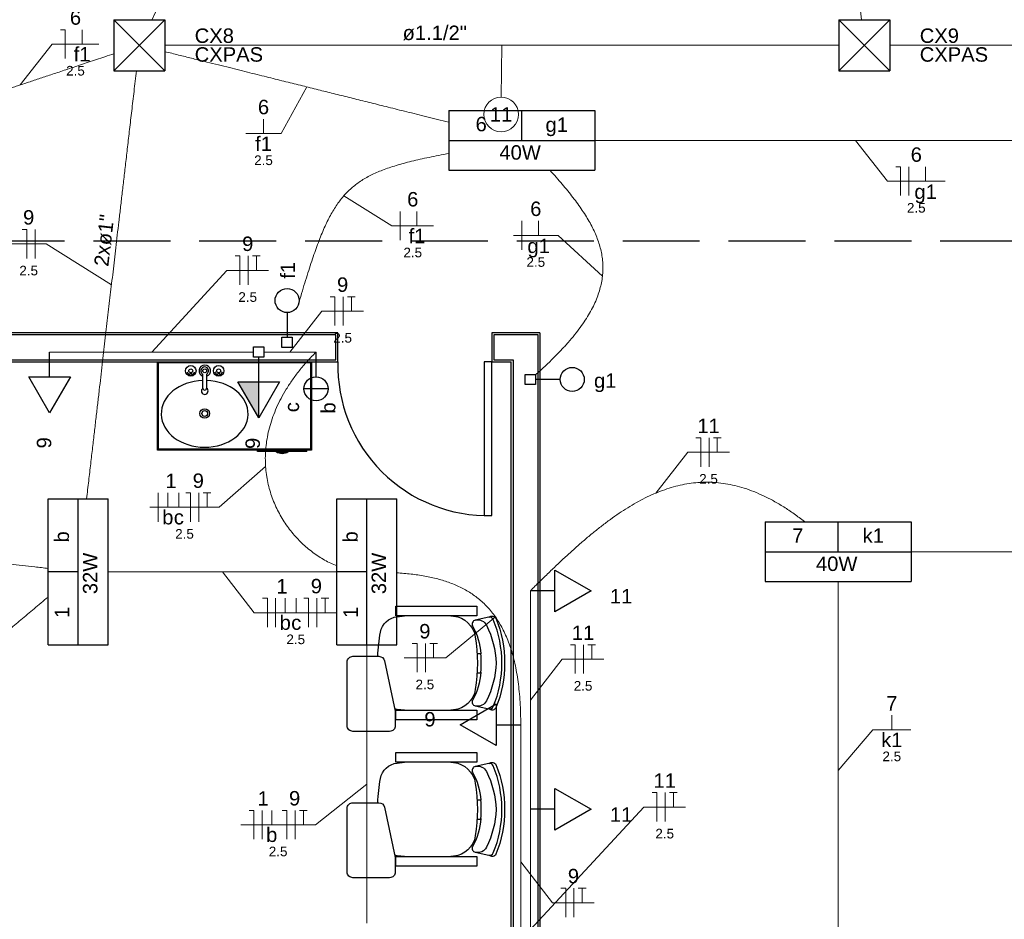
# Model space of a CAD drawing. Header units: feet. Extents: x -18 to 1038, y -110 to 48.
# Tile 31 of 199: x 0.06 to 5.18, y -5.98 to -1.3. Entities that reach past the tile are written whole.
import ezdxf

# ---------------------------------------------------------------- set-up
doc = ezdxf.new("R2010")
doc.units = ezdxf.units.FT
doc.header["$MEASUREMENT"] = 0
doc.linetypes.add('JIS_02_1.2', pattern=[0.25, 0.125, -0.125])
doc.linetypes.add('JIS_02_4.0', pattern=[0.55, 0.4, -0.15])
doc.layers.get('0').update_dxf_attribs({"color": 251})
for name, color, linetype in [('1', 1, 'Continuous'), ('AR-SAN', 1, 'Continuous'), ('JANELA', 3, 'Continuous'), ('MOBILARIO', 8, 'Continuous'), ('P-SIMBOL', 5, 'Continuous'), ('parede', 5, 'Continuous'), ('porta', 3, 'Continuous')]:
    doc.layers.add(name, color=color, linetype=linetype)
for name, color, linetype, lineweight in [('DI-Cortes', 1, 'JIS_02_4.0', 30), ('EL-Condutos', 4, 'Continuous', 5), ('EL-Fios (Fase 1)', 7, 'Continuous', 5), ('EL-Fios (Fase 2)', 7, 'Continuous', 5), ('EL-Fios (Fase 3)', 7, 'Continuous', 5), ('EL-Fios (Neutro)', 7, 'Continuous', 5), ('EL-Fios (Retorno)', 7, 'Continuous', 5), ('EL-Fios (Terra)', 7, 'Continuous', 5), ('EL-Textos conduto', 7, 'Continuous', 5), ('EL-Textos fios', 7, 'Continuous', 5), ('Textos', 7, 'Continuous', 5)]:
    doc.layers.add(name, color=color, linetype=linetype, lineweight=lineweight)
doc.styles.add('Arial', font='arial.ttf')

msp = doc.modelspace()

# ---------------------------------------------------------------- hatches: boundary and pattern name
at = {"layer": 'P-SIMBOL', "linetype": 'Continuous'}
msp.add_hatch(color=256, dxfattribs=at).paths.add_polyline_path([(1.3014, -3.1839), (1.3014, -3.3714), (1.1931, -3.1839)])

# ---------------------------------------------------------------- linework, layer by layer
at = {"color": 251}
for p, q in [((2.4364, -4.5956), (2.4555, -4.5956)), ((2.4364, -4.6956), (2.4555, -4.6956)), ((2.4364, -5.3562), (2.4555, -5.3562)), ((2.4364, -5.4562), (2.4555, -5.4562))]:
    msp.add_line(p, q, dxfattribs=at)
for points in [[(2.4347, -4.3506), (2.4347, -4.4006), (2.0138, -4.4006), (2.0138, -4.3506)], [(2.4347, -4.8906), (2.4347, -4.9406), (2.0138, -4.9406), (2.0138, -4.8906)], [(2.4347, -5.1112), (2.4347, -5.1612), (2.0138, -5.1612), (2.0138, -5.1112)], [(2.4347, -5.6512), (2.4347, -5.7012), (2.0138, -5.7012), (2.0138, -5.6512)]]:
    msp.add_lwpolyline(points, close=True, dxfattribs=at)
for points in [[(1.92, -4.6106, -0.036034), (1.934, -4.4857), (1.934, -4.4857, -0.328643), (2.0205, -4.4045), (2.0205, -4.4045), (2.0595, -4.4006), (2.0595, -4.4006)], [(2.2991, -4.4006), (2.3143, -4.402), (2.3143, -4.402, -0.340817), (2.4269, -4.5087), (2.4269, -4.5087, -0.07931), (2.4269, -4.7826), (2.4269, -4.7826)], [(2.4555, -4.6932, -0.100785), (2.4129, -4.8395), (2.4129, -4.8395, 0.49505), (2.4263, -4.8683), (2.4263, -4.8683), (2.4973, -4.8839, 0.365963), (2.5202, -4.8719), (2.5202, -4.8719, 0.095384), (2.5654, -4.6456), (2.5654, -4.6456, 0.095384), (2.5202, -4.4194), (2.5202, -4.4194, 0.365963), (2.4973, -4.4073), (2.4973, -4.4073), (2.4263, -4.4229, 0.49505), (2.4129, -4.4518), (2.4129, -4.4518, -0.100785), (2.4555, -4.5981), (2.4555, -4.5981)], [(2.4292, -4.4223, -0.344642), (2.4847, -4.449), (2.4847, -4.449, -0.10805), (2.5349, -4.6456), (2.5349, -4.6456, -0.10805), (2.4847, -4.8423), (2.4847, -4.8423, -0.344642), (2.4292, -4.869), (2.4292, -4.869)], [(2.4991, -4.407, -0.481357), (2.534, -4.4127), (2.534, -4.4127, -0.098103), (2.5793, -4.6456), (2.5793, -4.6456, -0.098103), (2.534, -4.8786), (2.534, -4.8786, -0.481357), (2.4991, -4.8842), (2.4991, -4.8842)], [(2.0112, -4.9706, -0.414214), (1.9812, -5.0006), (1.9812, -5.0006), (1.7912, -5.0006, -0.414214), (1.7612, -4.9706), (1.7612, -4.9706), (1.7612, -4.6406, -0.414214), (1.7912, -4.6106), (1.7912, -4.6106), (1.9257, -4.6106, -0.354533), (1.955, -4.6344), (1.955, -4.6344), (2.0101, -4.8955, -0.052038), (2.0112, -4.9058), (2.0112, -4.9058), (2.0112, -4.9706)], [(2.4269, -4.7826, -0.340817), (2.3143, -4.8893), (2.3143, -4.8893), (2.2991, -4.8906), (2.2991, -4.8906)], [(2.0595, -4.8906), (2.0205, -4.8868), (2.0205, -4.8868, -0.032362), (2.0078, -4.8844), (2.0078, -4.8844)], [(1.92, -5.3712, -0.036034), (1.934, -5.2463), (1.934, -5.2463, -0.328643), (2.0205, -5.165), (2.0205, -5.165), (2.0595, -5.1612), (2.0595, -5.1612)], [(2.2991, -5.1612), (2.3143, -5.1626), (2.3143, -5.1626, -0.340817), (2.4269, -5.2692), (2.4269, -5.2692, -0.07931), (2.4269, -5.5431), (2.4269, -5.5431)], [(2.4991, -5.1676, -0.481357), (2.534, -5.1732), (2.534, -5.1732, -0.098103), (2.5793, -5.4062), (2.5793, -5.4062, -0.098103), (2.534, -5.6391), (2.534, -5.6391, -0.481357), (2.4991, -5.6448), (2.4991, -5.6448)], [(2.4555, -5.4537, -0.100785), (2.4129, -5.6), (2.4129, -5.6, 0.49505), (2.4263, -5.6289), (2.4263, -5.6289), (2.4973, -5.6445, 0.365963), (2.5202, -5.6324), (2.5202, -5.6324, 0.095384), (2.5654, -5.4062), (2.5654, -5.4062, 0.095384), (2.5202, -5.18), (2.5202, -5.18, 0.365963), (2.4973, -5.1679), (2.4973, -5.1679), (2.4263, -5.1835, 0.49505), (2.4129, -5.2123), (2.4129, -5.2123, -0.100785), (2.4555, -5.3586), (2.4555, -5.3586)], [(2.4292, -5.1829, -0.344642), (2.4847, -5.2095), (2.4847, -5.2095, -0.10805), (2.5349, -5.4062), (2.5349, -5.4062, -0.10805), (2.4847, -5.6029), (2.4847, -5.6029, -0.344642), (2.4292, -5.6295), (2.4292, -5.6295)], [(2.0112, -5.7312, -0.414214), (1.9812, -5.7612), (1.9812, -5.7612), (1.7912, -5.7612, -0.414214), (1.7612, -5.7312), (1.7612, -5.7312), (1.7612, -5.4012, -0.414214), (1.7912, -5.3712), (1.7912, -5.3712), (1.9257, -5.3712, -0.354533), (1.955, -5.395), (1.955, -5.395), (2.0101, -5.6561, -0.052038), (2.0112, -5.6664), (2.0112, -5.6664), (2.0112, -5.7312)], [(2.4269, -5.5431, -0.340817), (2.3143, -5.6498), (2.3143, -5.6498), (2.2991, -5.6512), (2.2991, -5.6512)], [(2.0595, -5.6512), (2.0205, -5.6474), (2.0205, -5.6474, -0.032362), (2.0078, -5.645), (2.0078, -5.645)]]:
    msp.add_lwpolyline(points, format="xyb", dxfattribs=at)
for centre in [(1.9626, -4.6456), (1.9626, -5.4062)]:
    msp.add_arc(centre, 0.4952, 354.4899, 5.5101, dxfattribs=at)
at = {"layer": '1', "color": 251}
msp.add_arc((2.4928, -3.0994), 0.7803, 178.5312, 271.4688, dxfattribs=at)
at = {"layer": 'AR-SAN', "color": 251}
for p, q in [((0.7761, -3.5394), (0.7761, -3.0794)), ((0.7761, -3.0794), (1.5761, -3.0794)), ((0.7811, -3.5344), (0.7811, -3.0844)), ((0.7811, -3.0844), (1.5711, -3.0844)), ((1.5711, -3.0844), (1.5711, -3.5344)), ((1.5761, -3.0794), (1.5761, -3.5394)), ((1.5761, -3.5394), (0.7761, -3.5394)), ((1.5711, -3.5344), (0.7811, -3.5344)), ((1.2951, -3.5464), (1.2951, -3.5394)), ((1.3921, -3.5464), (1.2951, -3.5464)), ((1.4019, -3.5464), (1.3921, -3.5464)), ((1.4451, -3.5464), (1.4019, -3.5464)), ((1.4549, -3.5464), (1.4451, -3.5464)), ((1.5519, -3.5464), (1.4549, -3.5464)), ((1.5519, -3.5464), (1.5519, -3.5394))]:
    msp.add_line(p, q, dxfattribs=at)
for radius, start, end in [(0.0542, 234.6502, 305.3498), (0.0492, 243.956, 296.044)]:
    msp.add_arc((1.4235, -3.5021), radius, start, end, dxfattribs=at)
at = {"layer": 'DI-Cortes', "color": 251, "linetype": 'JIS_02_4.0'}
msp.add_line((29.4426, -2.4539), (-3.2955, -2.4539), dxfattribs=at)
at = {"layer": 'EL-Condutos', "linetype": 'Continuous'}
for points in [[(4.2805, 0.0542), (4.2874, -0.007), (4.2939, -0.0648), (4.3001, -0.1194), (4.3059, -0.1712), (4.3115, -0.2202), (4.3168, -0.2669), (4.3218, -0.3114), (4.3266, -0.354), (4.3312, -0.3949), (4.3357, -0.4344), (4.34, -0.4727), (4.3442, -0.5101), (4.3484, -0.5468), (4.3525, -0.583), (4.3565, -0.6191), (4.3606, -0.6552), (4.3647, -0.6916), (4.3689, -0.7285), (4.3731, -0.7662), (4.3775, -0.8049), (4.382, -0.8449), (4.3867, -0.8865), (4.3916, -0.9298), (4.3967, -0.9751), (4.4021, -1.0226), (4.4077, -1.0727), (4.4137, -1.1255), (4.42, -1.1813), (4.4267, -1.2403), (4.4337, -1.3029)], [(0.7461, -1.3029), (0.7708, -1.2526), (0.7941, -1.205), (0.8162, -1.16), (0.8371, -1.1172), (0.857, -1.0767), (0.8759, -1.038), (0.894, -1.0012), (0.9113, -0.9659), (0.9279, -0.9319), (0.9439, -0.8992), (0.9595, -0.8675), (0.9747, -0.8365), (0.9895, -0.8062), (1.0042, -0.7763), (1.0187, -0.7467), (1.0332, -0.7171), (1.0478, -0.6873), (1.0625, -0.6572), (1.0775, -0.6266), (1.0929, -0.5953), (1.1087, -0.5631), (1.125, -0.5297), (1.142, -0.4951), (1.1597, -0.459), (1.1782, -0.4212), (1.1976, -0.3816), (1.218, -0.3399), (1.2396, -0.2959), (1.2623, -0.2496), (1.2863, -0.2006)], [(-0.4226, -1.8029), (-0.387, -1.7911), (-0.3529, -1.7797), (-0.3201, -1.7688), (-0.2884, -1.7582), (-0.2578, -1.748), (-0.228, -1.7381), (-0.199, -1.7284), (-0.1707, -1.719), (-0.1428, -1.7097), (-0.1154, -1.7006), (-0.0882, -1.6915), (-0.0612, -1.6825), (-0.0341, -1.6735), (-0.0069, -1.6644), (0.0205, -1.6553), (0.0483, -1.646), (0.0766, -1.6366), (0.1056, -1.6269), (0.1353, -1.617), (0.1659, -1.6068), (0.1975, -1.5963), (0.2303, -1.5854), (0.2643, -1.5741), (0.2998, -1.5622), (0.3367, -1.5499), (0.3753, -1.5371), (0.4158, -1.5236), (0.4581, -1.5095), (0.5024, -1.4947), (0.549, -1.4792)], [(0.8141, -1.4682), (0.8852, -1.4858), (0.9526, -1.5026), (1.0165, -1.5185), (1.0773, -1.5336), (1.1351, -1.548), (1.1901, -1.5617), (1.2426, -1.5748), (1.2928, -1.5873), (1.341, -1.5992), (1.3873, -1.6108), (1.4321, -1.6219), (1.4755, -1.6327), (1.5178, -1.6432), (1.5591, -1.6535), (1.5998, -1.6636), (1.6401, -1.6737), (1.6802, -1.6836), (1.7203, -1.6936), (1.7607, -1.7037), (1.8016, -1.7138), (1.8432, -1.7242), (1.8858, -1.7348), (1.9295, -1.7457), (1.9747, -1.7569), (2.0215, -1.7686), (2.0703, -1.7807), (2.1211, -1.7933), (2.1743, -1.8066), (2.2301, -1.8204), (2.2886, -1.835)], [(4.3138, -1.4351), (4.1485, -1.4351), (3.9933, -1.4351), (3.8474, -1.4351), (3.7101, -1.4351), (3.5808, -1.4351), (3.4587, -1.4351), (3.3431, -1.4351), (3.2332, -1.4351), (3.1284, -1.4351), (3.0279, -1.4351), (2.931, -1.4351), (2.837, -1.4351), (2.7451, -1.4351), (2.6547, -1.4351), (2.565, -1.4351), (2.4753, -1.4351), (2.3849, -1.4351), (2.293, -1.4351), (2.199, -1.4351), (2.1021, -1.4351), (2.0016, -1.4351), (1.8968, -1.4351), (1.7869, -1.4351), (1.6713, -1.4351), (1.5492, -1.4351), (1.4198, -1.4351), (1.2826, -1.4351), (1.1367, -1.4351), (0.9815, -1.4351), (0.8162, -1.4351)], [(8.1464, -1.4351), (7.9776, -1.4351), (7.8192, -1.4351), (7.6703, -1.4351), (7.5303, -1.4351), (7.3984, -1.4351), (7.2738, -1.4351), (7.1559, -1.4351), (7.0439, -1.4351), (6.937, -1.4351), (6.8346, -1.4351), (6.7359, -1.4351), (6.6401, -1.4351), (6.5465, -1.4351), (6.4544, -1.4351), (6.363, -1.4351), (6.2716, -1.4351), (6.1795, -1.4351), (6.0859, -1.4351), (5.9901, -1.4351), (5.8914, -1.4351), (5.789, -1.4351), (5.6821, -1.4351), (5.5701, -1.4351), (5.4522, -1.4351), (5.3276, -1.4351), (5.1957, -1.4351), (5.0557, -1.4351), (4.9068, -1.4351), (4.7484, -1.4351), (4.5796, -1.4351)], [(0.6659, -1.5675), (0.6534, -1.675), (0.6416, -1.7766), (0.6304, -1.8726), (0.6199, -1.9634), (0.6098, -2.0495), (0.6003, -2.1311), (0.5913, -2.2087), (0.5827, -2.2827), (0.5745, -2.3535), (0.5665, -2.4215), (0.5589, -2.487), (0.5515, -2.5505), (0.5443, -2.6124), (0.5373, -2.673), (0.5303, -2.7327), (0.5234, -2.7919), (0.5165, -2.8511), (0.5096, -2.9106), (0.5026, -2.9708), (0.4955, -3.0321), (0.4882, -3.0949), (0.4806, -3.1596), (0.4729, -3.2266), (0.4647, -3.2962), (0.4563, -3.3689), (0.4474, -3.4451), (0.4381, -3.5251), (0.4283, -3.6094), (0.418, -3.6983), (0.407, -3.7922)], [(3.0478, -1.9294), (3.1693, -1.9294), (3.2843, -1.9294), (3.3934, -1.9294), (3.497, -1.9294), (3.5954, -1.9294), (3.6893, -1.9294), (3.779, -1.9294), (3.8651, -1.9294), (3.9479, -1.9294), (4.0279, -1.9294), (4.1057, -1.9294), (4.1816, -1.9294), (4.2561, -1.9294), (4.3297, -1.9294), (4.4028, -1.9294), (4.476, -1.9294), (4.5496, -1.9294), (4.6241, -1.9294), (4.7, -1.9294), (4.7778, -1.9294), (4.8578, -1.9294), (4.9406, -1.9294), (5.0267, -1.9294), (5.1164, -1.9294), (5.2102, -1.9294), (5.3087, -1.9294), (5.4123, -1.9294), (5.5213, -1.9294), (5.6364, -1.9294), (5.7579, -1.9294)], [(1.5108, -2.7692), (1.5282, -2.7112), (1.5449, -2.6567), (1.561, -2.6053), (1.5768, -2.5571), (1.5922, -2.5119), (1.6075, -2.4696), (1.6228, -2.4301), (1.6382, -2.3932), (1.6539, -2.3588), (1.67, -2.3268), (1.6867, -2.297), (1.7041, -2.2694), (1.7222, -2.2438), (1.7413, -2.2201), (1.7616, -2.1981), (1.783, -2.1778), (1.8058, -2.1591), (1.8302, -2.1417), (1.8562, -2.1256), (1.8839, -2.1106), (1.9136, -2.0967), (1.9453, -2.0837), (1.9793, -2.0714), (2.0155, -2.0598), (2.0542, -2.0488), (2.0956, -2.0381), (2.1397, -2.0278), (2.1866, -2.0175), (2.2366, -2.0074), (2.2897, -1.9971)], [(2.815, -2.0851), (2.8474, -2.1213), (2.8781, -2.1567), (2.907, -2.1915), (2.9342, -2.2258), (2.9594, -2.2596), (2.9827, -2.2929), (3.0039, -2.326), (3.023, -2.3587), (3.0399, -2.3913), (3.0544, -2.4237), (3.0666, -2.456), (3.0764, -2.4883), (3.0836, -2.5207), (3.0881, -2.5533), (3.09, -2.586), (3.0891, -2.619), (3.0853, -2.6524), (3.0786, -2.6861), (3.0689, -2.7204), (3.0561, -2.7552), (3.0401, -2.7906), (3.0208, -2.8267), (2.9982, -2.8635), (2.9721, -2.9012), (2.9426, -2.9398), (2.9094, -2.9793), (2.8726, -3.0198), (2.8321, -3.0615), (2.7877, -3.1043), (2.7395, -3.1483)], [(1.2747, -3.0294), (1.2246, -3.0294), (1.1778, -3.0294), (1.1339, -3.0294), (1.0926, -3.0294), (1.0538, -3.0294), (1.0173, -3.0294), (0.9828, -3.0294), (0.95, -3.0294), (0.9188, -3.0294), (0.889, -3.0294), (0.8602, -3.0294), (0.8322, -3.0294), (0.8049, -3.0294), (0.778, -3.0294), (0.7513, -3.0294), (0.7245, -3.0294), (0.6975, -3.0294), (0.6699, -3.0294), (0.6415, -3.0294), (0.6122, -3.0294), (0.5817, -3.0294), (0.5497, -3.0294), (0.5161, -3.0294), (0.4806, -3.0294), (0.4429, -3.0294), (0.4029, -3.0294), (0.3604, -3.0294), (0.315, -3.0294), (0.2665, -3.0294), (0.2148, -3.0294)], [(1.5991, -3.0294), (1.5856, -3.0294), (1.5729, -3.0294), (1.561, -3.0294), (1.5497, -3.0294), (1.5391, -3.0294), (1.5292, -3.0294), (1.5197, -3.0294), (1.5108, -3.0294), (1.5023, -3.0294), (1.4941, -3.0294), (1.4863, -3.0294), (1.4788, -3.0294), (1.4715, -3.0294), (1.4644, -3.0294), (1.4573, -3.0294), (1.4503, -3.0294), (1.4434, -3.0294), (1.4363, -3.0294), (1.4292, -3.0294), (1.4219, -3.0294), (1.4144, -3.0294), (1.4066, -3.0294), (1.3985, -3.0294), (1.39, -3.0294), (1.381, -3.0294), (1.3716, -3.0294), (1.3616, -3.0294), (1.3511, -3.0294), (1.3399, -3.0294), (1.3279, -3.0294)], [(1.5991, -3.0294), (1.5534, -3.0776), (1.5125, -3.1259), (1.4762, -3.1742), (1.4446, -3.2223), (1.4173, -3.2702), (1.3942, -3.3178), (1.3752, -3.365), (1.3601, -3.4117), (1.3488, -3.4579), (1.341, -3.5033), (1.3368, -3.5481), (1.3358, -3.592), (1.338, -3.635), (1.3432, -3.677), (1.3512, -3.7178), (1.362, -3.7576), (1.3752, -3.796), (1.3908, -3.8331), (1.4087, -3.8687), (1.4286, -3.9028), (1.4504, -3.9353), (1.474, -3.9661), (1.4992, -3.9951), (1.5259, -4.0223), (1.5538, -4.0474), (1.5829, -4.0705), (1.613, -4.0915), (1.6439, -4.1102), (1.6755, -4.1267), (1.7077, -4.1407)], [(2.7128, -4.2705), (2.7608, -4.2228), (2.8083, -4.1764), (2.8552, -4.1315), (2.9017, -4.0881), (2.9478, -4.0464), (2.9936, -4.0064), (3.0391, -3.9684), (3.0843, -3.9325), (3.1294, -3.8987), (3.1744, -3.8672), (3.2194, -3.8382), (3.2643, -3.8116), (3.3093, -3.7878), (3.3545, -3.7667), (3.3998, -3.7486), (3.4453, -3.7334), (3.4911, -3.7215), (3.5372, -3.7128), (3.5837, -3.7076), (3.6307, -3.7059), (3.6782, -3.7078), (3.7262, -3.7135), (3.7749, -3.7232), (3.8242, -3.7368), (3.8743, -3.7547), (3.9251, -3.7768), (3.9768, -3.8033), (4.0294, -3.8343), (4.0829, -3.87), (4.1375, -3.9104)], [(-1.3119, -3.9774), (-1.2425, -3.9854), (-1.177, -3.993), (-1.1151, -4.0002), (-1.0565, -4.007), (-1.0009, -4.0135), (-0.9482, -4.0196), (-0.8979, -4.0255), (-0.8498, -4.031), (-0.8037, -4.0364), (-0.7592, -4.0416), (-0.7162, -4.0466), (-0.6742, -4.0514), (-0.6331, -4.0562), (-0.5925, -4.0609), (-0.5522, -4.0656), (-0.5119, -4.0703), (-0.4713, -4.075), (-0.4301, -4.0798), (-0.3882, -4.0846), (-0.3451, -4.0896), (-0.3006, -4.0948), (-0.2545, -4.1002), (-0.2064, -4.1057), (-0.1561, -4.1116), (-0.1034, -4.1177), (-0.0478, -4.1242), (0.0108, -4.131), (0.0727, -4.1382), (0.1382, -4.1458), (0.2076, -4.1538)], [(4.6916, -4.0669), (4.7956, -4.0669), (4.8942, -4.0669), (4.9879, -4.0669), (5.0769, -4.0669), (5.1618, -4.0669), (5.2428, -4.0669), (5.3204, -4.0669), (5.3949, -4.0669), (5.4667, -4.0669), (5.5363, -4.0669), (5.6039, -4.0669), (5.6699, -4.0669), (5.7349, -4.0669), (5.7991, -4.0669), (5.8628, -4.0669), (5.9266, -4.0669), (5.9908, -4.0669), (6.0557, -4.0669), (6.1218, -4.0669), (6.1894, -4.0669), (6.259, -4.0669), (6.3308, -4.0669), (6.4053, -4.0669), (6.4829, -4.0669), (6.5639, -4.0669), (6.6487, -4.0669), (6.7378, -4.0669), (6.8314, -4.0669), (6.9301, -4.0669), (7.0341, -4.0669)], [(0.5185, -4.1719), (0.572, -4.1719), (0.6227, -4.1719), (0.6707, -4.1719), (0.7162, -4.1719), (0.7594, -4.1719), (0.8006, -4.1719), (0.84, -4.1719), (0.8777, -4.1719), (0.9139, -4.1719), (0.949, -4.1719), (0.983, -4.1719), (1.0162, -4.1719), (1.0487, -4.1719), (1.0809, -4.1719), (1.1128, -4.1719), (1.1448, -4.1719), (1.1769, -4.1719), (1.2095, -4.1719), (1.2427, -4.1719), (1.2767, -4.1719), (1.3117, -4.1719), (1.348, -4.1719), (1.3857, -4.1719), (1.4251, -4.1719), (1.4663, -4.1719), (1.5095, -4.1719), (1.555, -4.1719), (1.603, -4.1719), (1.6537, -4.1719), (1.7072, -4.1719)], [(2.018, -4.1764), (2.0558, -4.1793), (2.0927, -4.1831), (2.1288, -4.1878), (2.164, -4.1936), (2.1982, -4.2005), (2.2316, -4.2086), (2.2639, -4.218), (2.2952, -4.2287), (2.3255, -4.2408), (2.3547, -4.2545), (2.3828, -4.2697), (2.4098, -4.2866), (2.4356, -4.3053), (2.4601, -4.3258), (2.4835, -4.3482), (2.5055, -4.3725), (2.5263, -4.399), (2.5457, -4.4275), (2.5638, -4.4583), (2.5804, -4.4914), (2.5956, -4.5269), (2.6094, -4.5649), (2.6217, -4.6053), (2.6324, -4.6484), (2.6416, -4.6942), (2.6491, -4.7428), (2.6551, -4.7942), (2.6594, -4.8486), (2.662, -4.906), (2.6628, -4.9665)], [(4.3128, -6.1864), (4.3128, -6.0956), (4.3128, -6.01), (4.3128, -5.9294), (4.3128, -5.8532), (4.3128, -5.7811), (4.3128, -5.7128), (4.3128, -5.6478), (4.3128, -5.5858), (4.3128, -5.5265), (4.3128, -5.4693), (4.3128, -5.4141), (4.3128, -5.3604), (4.3128, -5.3077), (4.3128, -5.2559), (4.3128, -5.2044), (4.3128, -5.1528), (4.3128, -5.101), (4.3128, -5.0483), (4.3128, -4.9946), (4.3128, -4.9394), (4.3128, -4.8822), (4.3128, -4.8229), (4.3128, -4.7609), (4.3128, -4.6959), (4.3128, -4.6276), (4.3128, -4.5555), (4.3128, -4.4793), (4.3128, -4.3987), (4.3128, -4.3131), (4.3128, -4.2224)], [(2.7128, -4.2705), (2.7128, -4.3254), (2.7128, -4.3767), (2.7128, -4.4248), (2.7128, -4.4698), (2.7128, -4.5121), (2.7128, -4.5518), (2.7128, -4.5893), (2.7128, -4.6248), (2.7128, -4.6585), (2.7128, -4.6907), (2.7128, -4.7216), (2.7128, -4.7515), (2.7128, -4.7807), (2.7128, -4.8093), (2.7128, -4.8377), (2.7128, -4.8661), (2.7128, -4.8948), (2.7128, -4.9239), (2.7128, -4.9538), (2.7128, -4.9848), (2.7128, -5.017), (2.7128, -5.0507), (2.7128, -5.0861), (2.7128, -5.1236), (2.7128, -5.1633), (2.7128, -5.2056), (2.7128, -5.2507), (2.7128, -5.2987), (2.7128, -5.3501), (2.7128, -5.4049)], [(-1.3862, -5.6363), (-1.3133, -5.5752), (-1.2445, -5.5176), (-1.1795, -5.4632), (-1.118, -5.4117), (-1.0597, -5.3629), (-1.0043, -5.3165), (-0.9516, -5.2724), (-0.9013, -5.2302), (-0.8529, -5.1898), (-0.8064, -5.1508), (-0.7613, -5.113), (-0.7173, -5.0763), (-0.6743, -5.0402), (-0.6318, -5.0047), (-0.5897, -4.9694), (-0.5475, -4.934), (-0.505, -4.8985), (-0.462, -4.8624), (-0.4181, -4.8257), (-0.373, -4.7879), (-0.3264, -4.7489), (-0.2781, -4.7085), (-0.2277, -4.6663), (-0.175, -4.6222), (-0.1196, -4.5758), (-0.0614, -4.527), (0.0001, -4.4755), (0.0652, -4.4211), (0.134, -4.3635), (0.2069, -4.3024)], [(1.8628, -4.5508), (1.8628, -4.6124), (1.8628, -4.6713), (1.8628, -4.7277), (1.8628, -4.7816), (1.8628, -4.8333), (1.8628, -4.8831), (1.8628, -4.9311), (1.8628, -4.9775), (1.8628, -5.0224), (1.8628, -5.0663), (1.8628, -5.1091), (1.8628, -5.1511), (1.8628, -5.1925), (1.8628, -5.2335), (1.8628, -5.2744), (1.8628, -5.3152), (1.8628, -5.3562), (1.8628, -5.3976), (1.8628, -5.4396), (1.8628, -5.4824), (1.8628, -5.5263), (1.8628, -5.5712), (1.8628, -5.6176), (1.8628, -5.6656), (1.8628, -5.7154), (1.8628, -5.7671), (1.8628, -5.821), (1.8628, -5.8774), (1.8628, -5.9363), (1.8628, -5.9979)], [(2.6628, -4.9665), (2.6628, -5.0354), (2.6628, -5.0999), (2.6628, -5.1602), (2.6628, -5.2168), (2.6628, -5.2699), (2.6628, -5.3198), (2.6628, -5.3669), (2.6628, -5.4114), (2.6628, -5.4537), (2.6628, -5.4942), (2.6628, -5.533), (2.6628, -5.5706), (2.6628, -5.6072), (2.6628, -5.6432), (2.6628, -5.6789), (2.6628, -5.7145), (2.6628, -5.7505), (2.6628, -5.7871), (2.6628, -5.8247), (2.6628, -5.8636), (2.6628, -5.904), (2.6628, -5.9463), (2.6628, -5.9908), (2.6628, -6.0379), (2.6628, -6.0878), (2.6628, -6.1409), (2.6628, -6.1975), (2.6628, -6.2579), (2.6628, -6.3223), (2.6628, -6.3913)], [(2.7128, -5.4049), (2.7128, -5.4654), (2.7128, -5.522), (2.7128, -5.575), (2.7128, -5.6246), (2.7128, -5.6712), (2.7128, -5.715), (2.7128, -5.7563), (2.7128, -5.7954), (2.7128, -5.8325), (2.7128, -5.868), (2.7128, -5.9021), (2.7128, -5.935), (2.7128, -5.9672), (2.7128, -5.9988), (2.7128, -6.0301), (2.7128, -6.0614), (2.7128, -6.0929), (2.7128, -6.1251), (2.7128, -6.158), (2.7128, -6.1921), (2.7128, -6.2276), (2.7128, -6.2647), (2.7128, -6.3038), (2.7128, -6.3451), (2.7128, -6.3889), (2.7128, -6.4355), (2.7128, -6.4851), (2.7128, -6.5381), (2.7128, -6.5947), (2.7128, -6.6552)]]:
    msp.add_spline(points, degree=3, dxfattribs=at)
at = {"layer": 'EL-Condutos', "linetype": 'JIS_02_1.2'}
msp.add_spline([(3.0951, -0.8735), (3.8691, -0.9604), (4.5939, -1.0418), (5.273, -1.1181), (5.9099, -1.1896), (6.5082, -1.2567), (7.0713, -1.32), (7.6027, -1.3796), (8.1061, -1.4361), (8.5848, -1.4899), (9.0425, -1.5413), (9.4826, -1.5907), (9.9086, -1.6385), (10.3241, -1.6852), (10.7326, -1.731), (11.1375, -1.7765), (11.5424, -1.822), (11.9509, -1.8678), (12.3664, -1.9145), (12.7924, -1.9623), (13.2325, -2.0117), (13.6902, -2.0631), (14.1689, -2.1169), (14.6723, -2.1734), (15.2037, -2.2331), (15.7668, -2.2963), (16.3651, -2.3634), (17.002, -2.435), (17.6811, -2.5112), (18.4059, -2.5926), (19.1799, -2.6795)], degree=3, dxfattribs=at)
at = {"layer": 'EL-Fios (Fase 1)'}
for p, q in [((0.7791, -3.9111), (0.7791, -3.7611)), ((1.3893, -4.459), (1.3893, -4.309)), ((1.3191, -5.5615), (1.3191, -5.4115))]:
    msp.add_line(p, q, dxfattribs=at)
at = {"layer": 'EL-Fios (Fase 2)'}
for p, q in [((4.6793, -2.2165), (4.6793, -2.0665)), ((2.0362, -2.4487), (2.0362, -2.2987)), ((2.6684, -2.4982), (2.6684, -2.3482)), ((0.14, -2.5426), (0.14, -2.3926)), ((1.2467, -2.6801), (1.2467, -2.5301)), ((1.7399, -2.8922), (1.7399, -2.7422)), ((0.9899, -3.9111), (0.9899, -3.7611)), ((1.6035, -4.459), (1.6035, -4.309)), ((2.1672, -4.6934), (2.1672, -4.5434)), ((1.4905, -5.5615), (1.4905, -5.4115)), ((2.9393, -5.966), (2.9393, -5.816))]:
    msp.add_line(p, q, dxfattribs=at)
at = {"layer": 'EL-Fios (Fase 3)'}
for p, q in [((3.6412, -3.6252), (3.6412, -3.4752)), ((2.9893, -4.7006), (2.9893, -4.5506)), ((3.4135, -5.4687), (3.4135, -5.3187))]:
    msp.add_line(p, q, dxfattribs=at)
at = {"layer": 'EL-Fios (Neutro)'}
for p, q in [((0.2712, -1.3541), (0.2962, -1.3541)), ((0.2962, -1.5041), (0.2962, -1.3541)), ((4.6114, -2.0665), (4.6364, -2.0665)), ((4.6364, -2.2165), (4.6364, -2.0665)), ((0.0721, -2.3926), (0.0971, -2.3926)), ((0.0971, -2.5426), (0.0971, -2.3926)), ((1.1788, -2.5301), (1.2038, -2.5301)), ((1.2038, -2.6801), (1.2038, -2.5301)), ((1.672, -2.7422), (1.697, -2.7422)), ((1.697, -2.8922), (1.697, -2.7422)), ((3.5733, -3.4752), (3.5983, -3.4752)), ((3.5983, -3.6252), (3.5983, -3.4752)), ((0.922, -3.7611), (0.947, -3.7611)), ((0.947, -3.9111), (0.947, -3.7611)), ((1.3214, -4.309), (1.3464, -4.309)), ((1.3464, -4.459), (1.3464, -4.309)), ((1.5357, -4.309), (1.5607, -4.309)), ((1.5607, -4.459), (1.5607, -4.309)), ((2.0994, -4.5434), (2.1244, -4.5434)), ((2.1244, -4.6934), (2.1244, -4.5434)), ((2.9214, -4.5506), (2.9464, -4.5506)), ((2.9464, -4.7006), (2.9464, -4.5506)), ((3.3457, -5.3187), (3.3707, -5.3187)), ((3.3707, -5.4687), (3.3707, -5.3187)), ((1.2512, -5.4115), (1.2762, -5.4115)), ((1.2762, -5.5615), (1.2762, -5.4115)), ((1.4227, -5.4115), (1.4477, -5.4115)), ((1.4477, -5.5615), (1.4477, -5.4115)), ((2.8714, -5.816), (2.8964, -5.816)), ((2.8964, -5.966), (2.8964, -5.816))]:
    msp.add_line(p, q, dxfattribs=at)
at = {"layer": 'EL-Fios (Retorno)'}
for p, q in [((0.3837, -1.4291), (0.3837, -1.3541)), ((1.3263, -1.8944), (1.3263, -1.8194)), ((4.7668, -2.1415), (4.7668, -2.0665)), ((2.1237, -2.3737), (2.1237, -2.2987)), ((2.7559, -2.4232), (2.7559, -2.3482)), ((0.8291, -3.8361), (0.8291, -3.7611)), ((0.8863, -3.8361), (0.8863, -3.7611)), ((1.4393, -4.384), (1.4393, -4.309)), ((1.4964, -4.384), (1.4964, -4.309)), ((4.591, -4.9922), (4.591, -4.9172)), ((1.3691, -5.4865), (1.3691, -5.4115))]:
    msp.add_line(p, q, dxfattribs=at)
at = {"layer": 'EL-Fios (Terra)'}
for points in [[(1.2895, -2.6051), (1.2895, -2.5301), (1.2695, -2.5301), (1.3095, -2.5301)], [(1.7827, -2.8172), (1.7827, -2.7422), (1.7627, -2.7422), (1.8027, -2.7422)], [(3.684, -3.5502), (3.684, -3.4752), (3.664, -3.4752), (3.704, -3.4752)], [(1.0327, -3.8361), (1.0327, -3.7611), (1.0127, -3.7611), (1.0527, -3.7611)], [(1.6464, -4.384), (1.6464, -4.309), (1.6264, -4.309), (1.6664, -4.309)], [(2.2101, -4.6184), (2.2101, -4.5434), (2.1901, -4.5434), (2.2301, -4.5434)], [(3.0321, -4.6256), (3.0321, -4.5506), (3.0121, -4.5506), (3.0521, -4.5506)], [(3.4564, -5.3937), (3.4564, -5.3187), (3.4364, -5.3187), (3.4764, -5.3187)], [(1.5334, -5.4865), (1.5334, -5.4115), (1.5134, -5.4115), (1.5534, -5.4115)], [(2.9821, -5.891), (2.9821, -5.816), (2.9621, -5.816), (3.0021, -5.816)]]:
    msp.add_lwpolyline(points, dxfattribs=at)
at = {"layer": 'EL-Textos fios'}
for p, q in [((0.0627, -1.6412), (0.2284, -1.4291)), ((0.2284, -1.4291), (0.4702, -1.4291)), ((2.565, -1.4351), (2.5619, -1.7043)), ((1.551, -1.6515), (1.4177, -1.8944)), ((1.2349, -1.8944), (1.4177, -1.8944)), ((4.4028, -1.9294), (4.5685, -2.1415)), ((4.5685, -2.1415), (4.8679, -2.1415)), ((1.7431, -2.218), (1.9934, -2.3737)), ((1.9934, -2.3737), (2.2103, -2.3737)), ((2.6255, -2.4232), (2.857, -2.4232)), ((3.0876, -2.6353), (2.857, -2.4232)), ((-0.4877, -2.4676), (0.1975, -2.4676)), ((0.5365, -2.6797), (0.1975, -2.4676)), ((0.7454, -3.0294), (1.1359, -2.6051)), ((1.1359, -2.6051), (1.3524, -2.6051)), ((1.4635, -3.0294), (1.6292, -2.8172)), ((1.6292, -2.8172), (1.8456, -2.8172)), ((3.3648, -3.7623), (3.5305, -3.5502)), ((3.5305, -3.5502), (3.7469, -3.5502)), ((1.3372, -3.624), (1.0956, -3.8361)), ((0.7363, -3.8361), (1.0956, -3.8361)), ((1.1128, -4.1719), (1.2785, -4.384)), ((1.2785, -4.384), (1.7093, -4.384)), ((2.5315, -4.4062), (2.2729, -4.6184)), ((2.0565, -4.6184), (2.2729, -4.6184)), ((2.7128, -4.8377), (2.8785, -4.6256)), ((2.8785, -4.6256), (3.095, -4.6256)), ((4.3128, -5.2044), (4.4929, -4.9922)), ((4.4929, -4.9922), (4.6892, -4.9922)), ((1.8628, -5.2744), (1.5962, -5.4865)), ((2.7128, -6.0301), (3.3028, -5.3937)), ((3.3028, -5.3937), (3.5192, -5.3937)), ((1.2084, -5.4865), (1.5962, -5.4865)), ((2.6628, -5.6789), (2.8285, -5.891)), ((2.8285, -5.891), (3.045, -5.891))]:
    msp.add_line(p, q, dxfattribs=at)
msp.add_circle((2.5609, -1.7943), 0.09, dxfattribs=at)
at = {"layer": 'JANELA', "color": 251}
for points in [[(-2.5472, -3.0694), (1.7028, -3.0694), (1.7028, -2.9394), (-2.6772, -2.9394), (-2.6772, -7.6194), (-2.2972, -7.6194), (-2.2972, -7.4894), (-2.5472, -7.4894), (-2.5472, -4.9694), (-2.4472, -4.9694), (-2.4472, -4.8394), (-2.5472, -4.8394)], [(2.7528, -2.9394), (2.5228, -2.9394), (2.5228, -3.0694), (2.6228, -3.0694), (2.6228, -7.4894), (2.1228, -7.4894), (2.1228, -7.6194), (2.7528, -7.6194)]]:
    msp.add_lwpolyline(points, close=True, dxfattribs=at)
at = {"layer": 'MOBILARIO', "color": 251, "linetype": 'Continuous'}
for p, q in [((0.9458, -3.1366), (0.9458, -3.142)), ((0.9458, -3.1366), (0.9458, -3.142)), ((0.9508, -3.1367), (0.9508, -3.142)), ((0.9508, -3.1367), (0.9508, -3.142)), ((1.0108, -3.217), (1.0108, -3.1443)), ((1.0108, -3.217), (1.0108, -3.1443)), ((1.0308, -3.1443), (1.0308, -3.217)), ((1.0308, -3.1443), (1.0308, -3.217)), ((1.0908, -3.1366), (1.0908, -3.142)), ((1.0908, -3.1366), (1.0908, -3.142)), ((1.0958, -3.1367), (1.0958, -3.142)), ((1.0958, -3.1367), (1.0958, -3.142))]:
    msp.add_line(p, q, dxfattribs=at)
for centre, radius in [((0.9483, -3.127), 0.0275), ((0.9483, -3.127), 0.0275), ((0.9483, -3.127), 0.01), ((0.9483, -3.127), 0.01), ((1.0208, -3.127), 0.01), ((1.0208, -3.127), 0.01), ((1.0933, -3.127), 0.0275), ((1.0933, -3.127), 0.0275), ((1.0933, -3.127), 0.01), ((1.0933, -3.127), 0.01), ((0.9483, -3.147), 0.00559), ((0.9483, -3.147), 0.00559), ((1.0933, -3.147), 0.00559), ((1.0933, -3.147), 0.00559), ((1.0209, -3.3488), 0.025), ((1.0209, -3.3488), 0.015)]:
    msp.add_circle(centre, radius, dxfattribs=at)
for centre, radius, start, end in [((1.0208, -3.127), 0.03, 289.6397, 250.3486), ((1.0208, -3.127), 0.03, 289.6397, 250.3486), ((1.0208, -3.127), 0.02, 300.2446, 239.6569), ((1.0208, -3.127), 0.02, 300.2446, 239.6569), ((0.9483, -3.127), 0.02, 195.7907, 254.7593), ((0.9483, -3.127), 0.02, 195.7907, 254.7593), ((0.9483, -3.127), 0.02, 285.9211, 343.5587), ((0.9483, -3.127), 0.02, 285.9211, 343.5587), ((1.0933, -3.127), 0.02, 195.9116, 253.88), ((1.0933, -3.127), 0.02, 195.9116, 253.88), ((1.0933, -3.127), 0.02, 286.0953, 343.7658), ((1.0933, -3.127), 0.02, 286.0953, 343.7658), ((1.021, -3.2317), 0.0175, 125.7967, 56.1346), ((1.021, -3.2317), 0.0175, 125.7967, 56.1346), ((1.0208, -3.217), 0.01, 180, 0), ((1.0208, -3.217), 0.01, 180, 0)]:
    msp.add_arc(centre, radius, start, end, dxfattribs=at)
msp.add_ellipse((1.0205, -3.3504), major_axis=(-0.2257, 0), ratio=0.76869, start_param=4.755602, end_param=10.950133, dxfattribs=at)
at = {"layer": 'P-SIMBOL'}
for p, q in [((0.5488, -1.3026), (0.8138, -1.3026)), ((0.5488, -1.3026), (0.5488, -1.5676)), ((0.5488, -1.3026), (0.8138, -1.5676)), ((0.8138, -1.3026), (0.5488, -1.5676)), ((0.8138, -1.3026), (0.8138, -1.5676)), ((4.3162, -1.3026), (4.5812, -1.3026)), ((4.3162, -1.3026), (4.3162, -1.5676)), ((4.3162, -1.3026), (4.5812, -1.5676)), ((4.5812, -1.3026), (4.3162, -1.5676)), ((4.5812, -1.3026), (4.5812, -1.5676)), ((0.5488, -1.5676), (0.8138, -1.5676)), ((4.3162, -1.5676), (4.5812, -1.5676)), ((2.2886, -1.7737), (2.2886, -2.085)), ((2.2886, -1.7737), (3.0471, -1.7737)), ((2.6678, -1.9294), (2.6678, -1.7737)), ((3.0471, -1.7737), (3.0471, -2.085)), ((2.2886, -1.9294), (3.0471, -1.9294)), ((2.2886, -2.085), (3.0471, -2.085)), ((1.4489, -2.8243), (1.4489, -2.9528)), ((1.4223, -2.9528), (1.4754, -2.9528)), ((1.4223, -3.0059), (1.4223, -2.9528)), ((1.4754, -2.9528), (1.4754, -3.0059)), ((1.2749, -3.0028), (1.3279, -3.0028)), ((1.2749, -3.0559), (1.2749, -3.0028)), ((1.3279, -3.0028), (1.3279, -3.0559)), ((1.4754, -3.0059), (1.4223, -3.0059)), ((0.2148, -3.1574), (0.2148, -3.0294)), ((1.3279, -3.0559), (1.2749, -3.0559)), ((1.3014, -3.1839), (1.3014, -3.0559)), ((1.5991, -3.1578), (1.5991, -3.0294)), ((0.2148, -3.3449), (0.1066, -3.1574)), ((0.1066, -3.1574), (0.3231, -3.1574)), ((0.3231, -3.1574), (0.2148, -3.3449)), ((2.6863, -3.1982), (2.6863, -3.1452)), ((2.6863, -3.1452), (2.7394, -3.1452)), ((2.7394, -3.1452), (2.7394, -3.1982)), ((2.8679, -3.1717), (2.7394, -3.1717)), ((1.3014, -3.3714), (1.1931, -3.1839)), ((1.1931, -3.1839), (1.4096, -3.1839)), ((1.3014, -3.3714), (1.3014, -3.1839)), ((1.4096, -3.1839), (1.3014, -3.3714)), ((1.6616, -3.2203), (1.5366, -3.2203)), ((2.7394, -3.1982), (2.6863, -3.1982)), ((0.2072, -3.7926), (0.5185, -3.7926)), ((0.2072, -4.5511), (0.2072, -3.7926)), ((0.3628, -4.5511), (0.3628, -3.7926)), ((0.5185, -4.5511), (0.5185, -3.7926)), ((1.7072, -3.7926), (2.0185, -3.7926)), ((1.7072, -4.5511), (1.7072, -3.7926)), ((1.8628, -4.5511), (1.8628, -3.7926)), ((2.0185, -4.5511), (2.0185, -3.7926)), ((3.9336, -3.9112), (3.9336, -4.2225)), ((3.9336, -3.9112), (4.6921, -3.9112)), ((4.3128, -4.0669), (4.3128, -3.9112)), ((4.6921, -3.9112), (4.6921, -4.2225)), ((3.9336, -4.0669), (4.6921, -4.0669)), ((0.3628, -4.1719), (0.2072, -4.1719)), ((1.8628, -4.1719), (1.7072, -4.1719)), ((2.8408, -4.1622), (3.0283, -4.2705)), ((2.8408, -4.3787), (2.8408, -4.1622)), ((3.9336, -4.2225), (4.6921, -4.2225)), ((2.8408, -4.2705), (2.7128, -4.2705)), ((3.0283, -4.2705), (2.8408, -4.3787)), ((0.2072, -4.5511), (0.5185, -4.5511)), ((1.7072, -4.5511), (2.0185, -4.5511)), ((2.3473, -4.9665), (2.5348, -4.8582)), ((2.5348, -4.8582), (2.5348, -5.0747)), ((2.5348, -5.0747), (2.3473, -4.9665)), ((2.5348, -4.9665), (2.6628, -4.9665)), ((2.8408, -5.2967), (3.0283, -5.4049)), ((2.8408, -5.5132), (2.8408, -5.2967)), ((2.8408, -5.4049), (2.7128, -5.4049)), ((3.0283, -5.4049), (2.8408, -5.5132))]:
    msp.add_line(p, q, dxfattribs=at)
for centre in [(1.4489, -2.7618), (2.9304, -3.1717), (1.5991, -3.2203)]:
    msp.add_circle(centre, 0.0625, dxfattribs=at)
at = {"layer": 'parede', "color": 251}
for p, q in [((1.7128, -2.9294), (-2.6872, -2.9294)), ((1.7128, -3.0794), (1.7128, -2.9294)), ((2.7628, -2.9294), (2.5128, -2.9294)), ((2.5128, -2.9294), (2.5128, -3.0794)), ((-2.5372, -3.0794), (1.7128, -3.0794)), ((2.5128, -3.0794), (2.6128, -3.0794))]:
    msp.add_line(p, q, dxfattribs=at)
for points in [[(2.7628, -2.9294), (2.7628, -7.6294), (2.1128, -7.6294)], [(2.1128, -7.6294), (2.1128, -7.4794), (2.6128, -7.4794), (2.6128, -3.0794)]]:
    msp.add_lwpolyline(points, dxfattribs=at)
at = {"layer": 'porta', "color": 251}
msp.add_lwpolyline([(2.5128, -3.8794), (2.5128, -3.0794), (2.4728, -3.0794), (2.4728, -3.8794)], close=True, dxfattribs=at)

# ---------------------------------------------------------------- texts
at = {"layer": 'EL-Textos conduto', "insert": (2.2161, -1.4099), "char_height": 0.075, "width": 0.668369, "attachment_point": 8, "line_spacing_factor": 0.6, "style": 'Arial'}
msp.add_mtext('ø1.1/2"', dxfattribs=at)
at = {"layer": 'EL-Textos conduto', "insert": (0.5374, -2.4534), "char_height": 0.075, "width": 0.54032, "attachment_point": 8, "rotation": 83.3596, "line_spacing_factor": 0.6, "style": 'Arial'}
msp.add_mtext('2xø1"', dxfattribs=at)
at = {"layer": 'EL-Textos fios', "attachment_point": 8, "line_spacing_factor": 0.6, "style": 'Arial'}
for s, insert, char_height, width in [('6', (0.3493, -1.3294), 0.075, 0.116502), ('f1', (0.3837, -1.5191), 0.075, 0.174695), ('2.5', (0.3493, -1.5931), 0.05, 0.194131), ('6', (1.3263, -1.7946), 0.075, 0.116502), ('11', (2.5609, -1.8318), 0.075, 0.233003), ('f1', (1.3263, -1.9844), 0.075, 0.174695), ('6', (4.7182, -2.0417), 0.075, 0.116502), ('2.5', (1.3263, -2.0584), 0.05, 0.194131), ('6', (2.1018, -2.2739), 0.075, 0.116502), ('g1', (4.7668, -2.2562), 0.075, 0.233003), ('6', (2.7412, -2.3234), 0.075, 0.116502), ('2.5', (4.7182, -2.3055), 0.05, 0.194131), ('9', (0.1061, -2.3679), 0.075, 0.116502), ('f1', (2.1237, -2.4637), 0.075, 0.174695), ('9', (1.2442, -2.5053), 0.075, 0.116502), ('g1', (2.7559, -2.5379), 0.075, 0.233003), ('2.5', (2.1018, -2.5377), 0.05, 0.194131), ('2.5', (2.7412, -2.5872), 0.05, 0.194131), ('2.5', (0.1061, -2.6316), 0.05, 0.194131), ('9', (1.7374, -2.7175), 0.075, 0.116502), ('2.5', (1.2442, -2.7691), 0.05, 0.194131), ('2.5', (1.7374, -2.9812), 0.05, 0.194131), ('11', (3.6387, -3.4504), 0.075, 0.233003), ('1', (0.8458, -3.7363), 0.075, 0.116502), ('9', (0.9874, -3.7363), 0.075, 0.116502), ('2.5', (3.6387, -3.7142), 0.05, 0.194131), ('b', (0.8291, -3.9261), 0.075, 0.116502), ('c', (0.8863, -3.9261), 0.075, 0.10484), ('2.5', (0.9159, -4.0001), 0.05, 0.194131), ('1', (1.422, -4.2842), 0.075, 0.116502), ('9', (1.601, -4.2842), 0.075, 0.116502), ('b', (1.4393, -4.474), 0.075, 0.116502), ('c', (1.4964, -4.474), 0.075, 0.10484), ('9', (2.1647, -4.5186), 0.075, 0.116502), ('11', (2.9868, -4.5258), 0.075, 0.233003), ('2.5', (1.4939, -4.548), 0.05, 0.194131), ('2.5', (2.1647, -4.7824), 0.05, 0.194131), ('2.5', (2.9868, -4.7896), 0.05, 0.194131), ('7', (4.591, -4.8925), 0.075, 0.116502), ('k1', (4.591, -5.0822), 0.075, 0.221341), ('2.5', (4.591, -5.1562), 0.05, 0.194131), ('11', (3.411, -5.2939), 0.075, 0.233003), ('1', (1.3247, -5.3867), 0.075, 0.116502), ('9', (1.488, -5.3867), 0.075, 0.116502), ('b', (1.3691, -5.5765), 0.075, 0.116502), ('2.5', (3.411, -5.5577), 0.05, 0.194131), ('2.5', (1.4023, -5.6505), 0.05, 0.194131), ('9', (2.9368, -5.7912), 0.075, 0.116502)]:
    msp.add_mtext(s, dxfattribs=dict(at, insert=insert, char_height=char_height, width=width))
at = {"layer": 'Textos', "char_height": 0.075, "line_spacing_factor": 0.6, "style": 'Arial'}
for s, insert, width, attachment_point in [('CX8', (0.9688, -1.4239), 0.407698, 7), ('CX9', (4.7362, -1.4239), 0.407698, 7), ('CXPAS', (0.9688, -1.5214), 0.710671, 7), ('CXPAS', (4.7362, -1.5214), 0.710671, 7), ('6', (2.4573, -1.8831), 0.116502, 8), ('g1', (2.8498, -1.9079), 0.233003, 8), ('40W', (2.6597, -2.0306), 0.430793, 8), ('g1', (3.0438, -3.2377), 0.233003, 7), ('7', (4.1023, -4.0206), 0.116502, 8), ('k1', (4.4948, -4.0206), 0.221341, 8), ('40W', (4.3047, -4.1681), 0.430793, 8), ('11', (3.1845, -4.3359), 0.233003, 8), ('9', (2.1912, -4.9761), 0.116502, 8), ('11', (3.1845, -5.4703), 0.233003, 8)]:
    msp.add_mtext(s, dxfattribs=dict(at, insert=insert, width=width, attachment_point=attachment_point))
at = {"layer": 'Textos', "char_height": 0.075, "rotation": 90.0002, "line_spacing_factor": 0.6, "style": 'Arial'}
for s, insert, width, attachment_point in [('f1', (1.4901, -2.6484), 0.174695, 7), ('c', (1.512, -3.2897), 0.10484, 9), ('b', (1.7011, -3.2907), 0.116502, 9), ('9', (0.2245, -3.501), 0.116502, 8), ('9', (1.3087, -3.5039), 0.116502, 8), ('b', (0.3166, -3.9899), 0.116502, 8), ('b', (1.8166, -3.9899), 0.116502, 8), ('32W', (0.4641, -4.18), 0.430793, 8), ('32W', (1.9641, -4.18), 0.430793, 8), ('1', (0.3166, -4.3824), 0.116502, 8), ('1', (1.8166, -4.3824), 0.116502, 8)]:
    msp.add_mtext(s, dxfattribs=dict(at, insert=insert, width=width, attachment_point=attachment_point))

doc.saveas('drawing.dxf')
